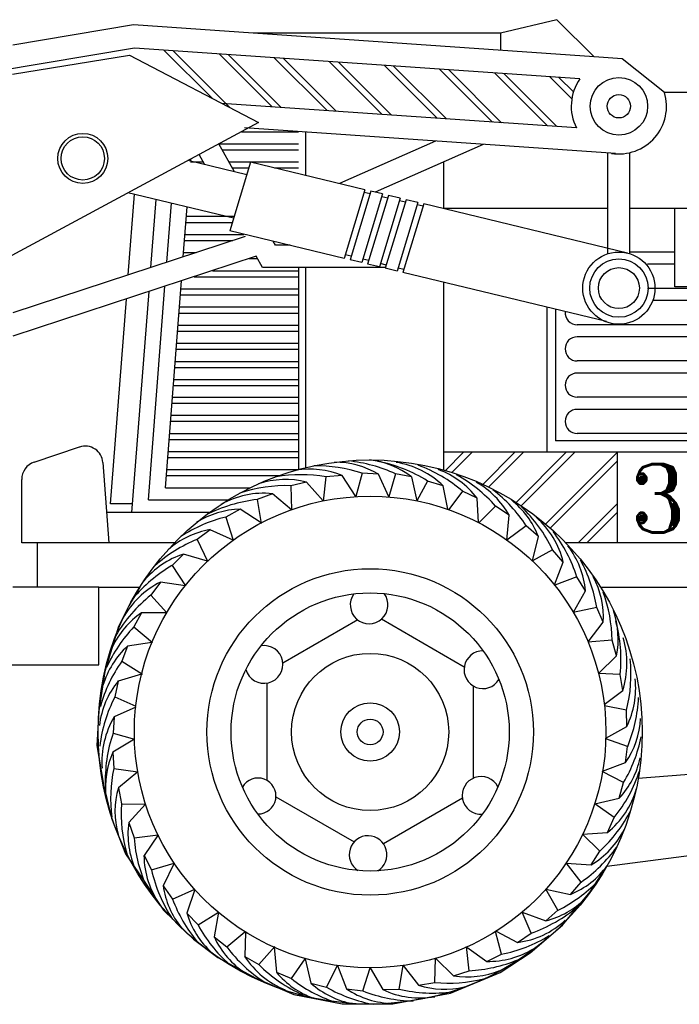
# Model space of a CAD drawing. Extents: x 10.8 to 27.5, y -31.3 to -23.6.
# Tile 4 of 8: x 21.2 to 22.3, y -27.4 to -25.8. Entities that reach past the tile are written whole.
import ezdxf

# ---------------------------------------------------------------- set-up
doc = ezdxf.new("R2010")
doc.units = 0
doc.header["$MEASUREMENT"] = 0
doc.layers.get('0').update_dxf_attribs({"linetype": 'CONTINUOUS'})
doc.styles.add('ROMANT', font='romant')

msp = doc.modelspace()

# ---------------------------------------------------------------- linework, layer by layer
for p, q in [((22.0776, -25.8092), (21.9842, -25.8316)), ((22.139, -25.8706), (22.0776, -25.8092)), ((21.3772, -25.8179), (21.1779, -25.8515)), ((21.5755, -25.8316), (21.3772, -25.8179)), ((22.139, -25.8706), (21.5755, -25.8316)), ((21.9842, -25.8316), (21.5755, -25.8316)), ((21.9842, -25.8316), (21.9842, -25.8599)), ((21.379, -25.8561), (20.8302, -25.9487)), ((22.1156, -25.9071), (21.379, -25.8561)), ((22.1855, -25.8738), (22.139, -25.8706)), ((22.2555, -25.9296), (22.1855, -25.8738)), ((22.456, -25.9296), (22.2555, -25.9296)), ((22.1098, -25.9881), (21.5236, -25.9476)), ((22.1746, -26.0307), (21.5611, -25.9883)), ((21.556, -25.9944), (21.6501, -25.9944)), ((21.6621, -26.0669), (21.6621, -25.9953)), ((21.8769, -26.0101), (21.7181, -26.0804)), ((21.5184, -26.0144), (21.6501, -26.0144)), ((21.5444, -26.0608), (21.5185, -26.0146)), ((21.524, -26.0244), (21.6501, -26.0244)), ((21.9558, -26.0156), (21.7772, -26.0947)), ((21.5645, -26.0657), (21.4671, -26.0422)), ((21.4719, -26.0434), (21.4722, -26.0395)), ((21.4954, -26.049), (21.4859, -26.0321)), ((22.1621, -26.1963), (22.1621, -26.0291)), ((22.198, -26.1963), (22.198, -26.0291)), ((21.4718, -26.0444), (21.4928, -26.0444)), ((21.5352, -26.0444), (21.6501, -26.0444)), ((21.5408, -26.0544), (21.5679, -26.0544)), ((21.7599, -26.0905), (21.5708, -26.0449)), ((21.6103, -26.0544), (21.6501, -26.0544)), ((21.8906, -26.122), (21.8906, -26.0445)), ((21.5428, -26.1375), (21.3682, -26.0954)), ((21.3686, -26.2313), (21.3789, -26.098)), ((21.4061, -26.219), (21.4148, -26.1067)), ((21.7892, -26.0975), (21.7697, -26.0928)), ((21.8184, -26.1046), (21.7989, -26.0999)), ((21.8476, -26.1116), (21.8281, -26.1069)), ((21.4324, -26.2103), (21.44, -26.1127)), ((21.4596, -26.2014), (21.466, -26.119)), ((22.1941, -26.1952), (21.8573, -26.114)), ((22.1621, -26.1213), (21.8906, -26.1213)), ((22.2726, -26.1213), (22.198, -26.1213)), ((22.8336, -26.1213), (22.2726, -26.1213)), ((22.2726, -26.2513), (22.2726, -26.1213)), ((21.4648, -26.1344), (21.5431, -26.1344)), ((21.4641, -26.1444), (21.5407, -26.1444)), ((21.5618, -26.1678), (21.1779, -26.294)), ((21.4625, -26.1644), (21.5599, -26.1644)), ((21.7256, -26.204), (21.5365, -26.1583)), ((21.4617, -26.1744), (21.5416, -26.1744)), ((21.6123, -26.1824), (21.6085, -26.1757)), ((21.6362, -26.1824), (21.6123, -26.1824)), ((21.5801, -26.2006), (21.1779, -26.3329)), ((21.4602, -26.1944), (21.4808, -26.1944)), ((21.5687, -26.2044), (21.5822, -26.2044)), ((21.5906, -26.2193), (21.5801, -26.2006)), ((22.2726, -26.1937), (22.198, -26.1937)), ((21.7941, -26.2193), (21.5906, -26.2193)), ((21.6501, -26.2193), (21.6501, -26.5533)), ((21.6621, -26.5502), (21.6621, -26.2193)), ((21.7549, -26.211), (21.7354, -26.2063)), ((21.7841, -26.218), (21.7646, -26.2133)), ((21.8133, -26.2251), (21.7938, -26.2204)), ((22.2726, -26.2137), (22.2273, -26.2137)), ((21.4775, -26.2344), (21.6501, -26.2344)), ((21.5079, -26.2244), (21.6501, -26.2244)), ((22.1598, -26.3086), (21.823, -26.2274)), ((21.402, -26.6034), (21.4293, -26.2502)), ((21.43, -26.5834), (21.4565, -26.2413)), ((21.4555, -26.2544), (21.6501, -26.2544)), ((21.8906, -26.5542), (21.8906, -26.2437)), ((22.5283, -26.2537), (22.2273, -26.2537)), ((22.8233, -26.2513), (22.2726, -26.2513)), ((21.3747, -26.6246), (21.403, -26.2589)), ((21.4548, -26.2644), (21.6501, -26.2644)), ((21.3392, -26.61), (21.3655, -26.2712)), ((21.4532, -26.2844), (21.6501, -26.2844)), ((22.0608, -26.2848), (22.0608, -26.5247)), ((22.5283, -26.2737), (22.2362, -26.2737)), ((21.4524, -26.2944), (21.6501, -26.2944)), ((22.0752, -26.2883), (22.0752, -26.5059)), ((21.4509, -26.3144), (21.6501, -26.3144)), ((22.5283, -26.3137), (22.1112, -26.3137)), ((21.4501, -26.3244), (21.6501, -26.3244)), ((22.5283, -26.3337), (22.1112, -26.3337)), ((21.4486, -26.3444), (21.6501, -26.3444)), ((21.4478, -26.3544), (21.6501, -26.3544)), ((21.4455, -26.3844), (21.6501, -26.3844)), ((21.4462, -26.3744), (21.6501, -26.3744)), ((22.5283, -26.3737), (22.1112, -26.3737)), ((22.5283, -26.3937), (22.1112, -26.3937)), ((21.4431, -26.4144), (21.6501, -26.4144)), ((21.4439, -26.4044), (21.6501, -26.4044)), ((21.4417, -26.4334), (21.6501, -26.4334)), ((22.5283, -26.4337), (22.1112, -26.4337)), ((21.4409, -26.4434), (21.6501, -26.4434)), ((21.4393, -26.4634), (21.6501, -26.4634)), ((22.5283, -26.4537), (22.1112, -26.4537)), ((21.4386, -26.4734), (21.6501, -26.4734)), ((21.437, -26.4934), (21.6501, -26.4934)), ((22.5283, -26.4937), (22.1112, -26.4937)), ((21.4362, -26.5034), (21.6501, -26.5034)), ((22.5683, -26.5059), (22.0752, -26.5059)), ((21.213, -26.541), (21.2881, -26.516)), ((21.4347, -26.5234), (21.6501, -26.5234)), ((22.8018, -26.5247), (21.8906, -26.5247)), ((21.9233, -26.5247), (21.8931, -26.5549)), ((21.9374, -26.5247), (21.904, -26.5582)), ((22.0081, -26.5247), (21.9551, -26.5778)), ((22.0223, -26.5247), (21.9647, -26.5823)), ((22.093, -26.5247), (22.0101, -26.6076)), ((22.1071, -26.5247), (22.0187, -26.6132)), ((22.1778, -26.5247), (22.059, -26.6435)), ((22.1778, -26.6745), (22.1778, -26.5247)), ((21.3267, -26.5417), (21.3365, -26.6745)), ((21.4339, -26.5334), (21.6501, -26.5334)), ((22.1778, -26.5389), (22.0666, -26.6501)), ((21.4316, -26.5634), (21.618, -26.5634)), ((21.4324, -26.5534), (21.6498, -26.5534)), ((21.1925, -26.6745), (21.1925, -26.5695)), ((21.43, -26.5834), (21.5705, -26.5834)), ((21.3758, -26.61), (21.3392, -26.61)), ((21.402, -26.6034), (21.5341, -26.6034)), ((22.1778, -26.6096), (22.113, -26.6745)), ((21.5025, -26.6246), (21.3328, -26.6246)), ((22.1778, -26.6237), (22.1271, -26.6745)), ((21.4453, -26.6745), (21.1925, -26.6745)), ((21.2181, -26.6745), (21.2181, -26.748)), ((22.7687, -26.6745), (22.0921, -26.6745)), ((21.3202, -26.748), (21.1779, -26.748)), ((21.3202, -26.748), (21.3877, -26.748)), ((21.3202, -26.8765), (21.3202, -26.748)), ((21.3877, -26.748), (21.3698, -26.7785)), ((22.1497, -26.748), (22.7687, -26.748)), ((21.3698, -26.7785), (21.3526, -26.8129)), ((21.7481, -26.802), (21.6243, -26.8735)), ((21.3526, -26.8129), (21.3298, -26.8873)), ((21.1414, -26.8765), (21.3202, -26.8765)), ((21.3298, -26.8873), (21.3202, -26.9522)), ((21.3202, -26.9522), (21.3164, -27.0095)), ((21.3164, -27.0095), (21.3278, -27.0743)), ((22.4553, -27.0455), (22.2121, -27.0641)), ((21.3278, -27.0743), (21.3412, -27.1297)), ((21.6129, -27.0947), (21.7422, -27.1693)), ((21.3412, -27.1297), (21.3641, -27.1888)), ((22.16, -27.2096), (22.3802, -27.1808)), ((21.3641, -27.1888), (21.3927, -27.2308)), ((22.1326, -27.2518), (22.16, -27.2096)), ((21.3927, -27.2308), (21.427, -27.2823)), ((22.0868, -27.3072), (22.1326, -27.2518)), ((21.427, -27.2823), (21.4766, -27.3301)), ((22.0334, -27.353), (22.0868, -27.3072)), ((21.4766, -27.3301), (21.5166, -27.3606)), ((21.5166, -27.3606), (21.5796, -27.3949)), ((21.9838, -27.3854), (22.0334, -27.353)), ((21.9018, -27.4197), (21.9838, -27.3854)), ((21.5796, -27.3949), (21.6425, -27.4217)), ((21.6425, -27.4217), (21.7226, -27.4369)), ((21.8065, -27.4369), (21.9018, -27.4197)), ((21.7226, -27.4369), (21.8065, -27.4369))]:
    msp.add_line(p, q)
at = {"color": 7}
for p, q in [((21.5072, -25.939), (21.4277, -25.8595)), ((21.5368, -25.9545), (21.4429, -25.8605)), ((21.1774, -25.8991), (21.3709, -25.8679)), ((21.3709, -25.8679), (21.5842, -25.9792)), ((21.6064, -25.9533), (21.5188, -25.8658)), ((21.6215, -25.9544), (21.534, -25.8668)), ((21.6975, -25.9596), (21.61, -25.8721)), ((21.7127, -25.9607), (21.6252, -25.8731)), ((21.7887, -25.9659), (21.7011, -25.8784)), ((21.8039, -25.967), (21.7163, -25.8795)), ((21.8798, -25.9722), (21.7923, -25.8847)), ((21.895, -25.9733), (21.8075, -25.8858)), ((21.971, -25.9785), (21.8835, -25.891)), ((21.9862, -25.9796), (21.8986, -25.8921)), ((22.0621, -25.9848), (21.9746, -25.8973)), ((22.0773, -25.9859), (21.9898, -25.8984)), ((22.1022, -25.9401), (22.0658, -25.9036)), ((22.1049, -25.9287), (22.081, -25.9047)), ((21.5842, -25.9792), (21.1538, -26.2107)), ((21.5708, -26.0449), (21.5365, -26.1583)), ((21.7599, -26.0905), (21.7256, -26.204)), ((21.7697, -26.0928), (21.7354, -26.2063)), ((21.7892, -26.0975), (21.7549, -26.211)), ((21.7587, -26.0946), (21.7685, -26.0969)), ((21.7989, -26.0999), (21.7646, -26.2133)), ((21.8184, -26.1046), (21.7841, -26.218)), ((21.788, -26.1014), (21.7978, -26.1037)), ((21.8281, -26.1069), (21.7938, -26.2204)), ((21.8476, -26.1116), (21.8133, -26.2251)), ((21.8173, -26.1082), (21.827, -26.1104)), ((21.8573, -26.114), (21.823, -26.2274)), ((21.8466, -26.115), (21.8563, -26.1172)), ((21.7372, -26.2004), (21.7275, -26.1979)), ((21.7663, -26.2077), (21.7566, -26.2053)), ((21.7954, -26.2151), (21.7857, -26.2126)), ((21.8245, -26.2224), (21.8148, -26.22)), ((21.7226, -26.5634), (21.6957, -26.5656)), ((21.7452, -26.5981), (21.7226, -26.5634)), ((21.7555, -26.5594), (21.7452, -26.5981)), ((21.7824, -26.561), (21.7555, -26.5594)), ((21.7999, -26.5986), (21.7824, -26.561)), ((21.8108, -26.5605), (21.7999, -26.5986)), ((21.8373, -26.5653), (21.8108, -26.5605)), ((21.6637, -26.5741), (21.6374, -26.5801)), ((21.6374, -26.5801), (21.6385, -26.6202)), ((21.6911, -26.6052), (21.6637, -26.5741)), ((21.6957, -26.5656), (21.691, -26.6054)), ((21.8373, -26.5653), (21.8459, -26.6051)), ((21.8638, -26.5723), (21.8459, -26.6051)), ((21.8895, -26.5804), (21.8638, -26.5723)), ((21.607, -26.5933), (21.5818, -26.6029)), ((21.6385, -26.6202), (21.607, -26.5933)), ((21.8971, -26.6191), (21.8895, -26.5804)), ((21.9216, -26.589), (21.8986, -26.6196)), ((21.9459, -26.6006), (21.9216, -26.589)), ((21.5818, -26.6029), (21.5886, -26.6425)), ((21.9479, -26.641), (21.9459, -26.6006)), ((21.5537, -26.619), (21.53, -26.6318)), ((21.5885, -26.6415), (21.5537, -26.619)), ((21.9763, -26.6139), (21.9486, -26.6414)), ((21.9986, -26.6289), (21.9763, -26.6139)), ((21.9948, -26.6701), (21.9986, -26.6289)), ((21.53, -26.6318), (21.5419, -26.6701)), ((21.5043, -26.6528), (21.4827, -26.6689)), ((21.5419, -26.6701), (21.5043, -26.6528)), ((22.027, -26.6462), (21.9948, -26.6701)), ((22.047, -26.6643), (22.027, -26.6462)), ((21.4827, -26.6689), (21.4999, -26.7051)), ((22.0372, -26.7045), (22.047, -26.6643)), ((21.4601, -26.6931), (21.441, -26.7121)), ((21.4998, -26.7049), (21.4601, -26.6931)), ((22.0706, -26.6861), (22.0372, -26.7045)), ((22.088, -26.7066), (22.0706, -26.6861)), ((22.0735, -26.7441), (22.088, -26.7066)), ((21.441, -26.7121), (21.4632, -26.7455)), ((21.4222, -26.7395), (21.4061, -26.7611)), ((21.4628, -26.7455), (21.4222, -26.7395)), ((22.1105, -26.731), (22.0741, -26.7448)), ((22.1248, -26.7539), (22.1105, -26.731)), ((22.1048, -26.7894), (22.1248, -26.7539)), ((21.4061, -26.7611), (21.4322, -26.7903)), ((21.3908, -26.7901), (21.3778, -26.8137)), ((21.4322, -26.7903), (21.3908, -26.7901)), ((22.1434, -26.7813), (22.1043, -26.79)), ((22.1543, -26.8059), (22.1434, -26.7813)), ((22.1292, -26.8385), (22.1543, -26.8059)), ((21.3778, -26.8137), (21.4085, -26.8395)), ((21.4078, -26.8396), (21.3675, -26.8453)), ((22.169, -26.8357), (22.129, -26.8387)), ((22.1762, -26.8617), (22.169, -26.8357)), ((21.3675, -26.8453), (21.358, -26.8705)), ((21.358, -26.8705), (21.3921, -26.8916)), ((22.1465, -26.8905), (22.1762, -26.8617)), ((21.3521, -26.9031), (21.3464, -26.9294)), ((21.3906, -26.8919), (21.3521, -26.9031)), ((22.1823, -26.8921), (22.1465, -26.8905)), ((22.1864, -26.9187), (22.1823, -26.8921)), ((22.156, -26.9418), (22.1864, -26.9187)), ((21.3464, -26.9294), (21.3811, -26.9446)), ((21.3809, -26.9465), (21.3454, -26.9626)), ((22.1928, -26.9513), (22.1563, -26.9444)), ((22.1931, -26.9782), (22.1928, -26.9513)), ((21.3454, -26.9626), (21.3435, -26.9895)), ((22.1586, -26.9974), (22.1931, -26.9782)), ((21.3789, -26.9992), (21.3434, -27.0207)), ((21.3435, -26.9895), (21.3789, -26.9992)), ((22.1946, -27.0113), (22.1586, -26.9989)), ((22.1911, -27.038), (22.1946, -27.0113)), ((21.3434, -27.0207), (21.3447, -27.0476)), ((21.3447, -27.0476), (21.3843, -27.0536)), ((22.1533, -27.0524), (22.1911, -27.038)), ((21.3843, -27.0536), (21.3523, -27.0799)), ((22.188, -27.0711), (22.1523, -27.0528)), ((21.3523, -27.0799), (21.3574, -27.1063)), ((22.1807, -27.097), (22.188, -27.0711)), ((22.1402, -27.1061), (22.1807, -27.097)), ((21.3574, -27.1063), (21.3975, -27.1067)), ((21.3973, -27.1067), (21.3694, -27.1373)), ((22.1723, -27.129), (22.1402, -27.1061)), ((22.1612, -27.1536), (22.1723, -27.129)), ((21.3694, -27.1373), (21.3782, -27.1627)), ((21.3782, -27.1627), (21.418, -27.1573)), ((21.418, -27.1573), (21.3947, -27.1916)), ((22.1488, -27.1844), (22.1199, -27.1566)), ((22.1201, -27.1566), (22.1612, -27.1536)), ((21.3947, -27.1916), (21.407, -27.2155)), ((22.1344, -27.2071), (22.1488, -27.1844)), ((21.407, -27.2155), (21.4448, -27.2046)), ((21.4448, -27.2046), (21.4264, -27.2417)), ((22.1176, -27.2357), (22.0929, -27.2041)), ((22.093, -27.2042), (22.1344, -27.2071)), ((21.4264, -27.2417), (21.4419, -27.2638)), ((21.4419, -27.2638), (21.4786, -27.2476)), ((21.4785, -27.2479), (21.4656, -27.287)), ((22.0595, -27.2473), (22.1001, -27.2561)), ((22.0794, -27.2821), (22.0595, -27.2473)), ((22.1001, -27.2561), (22.1176, -27.2357)), ((21.4656, -27.287), (21.4841, -27.3066)), ((21.4841, -27.3066), (21.5181, -27.2854)), ((21.518, -27.2854), (21.5108, -27.3263)), ((22.0349, -27.3203), (22.0203, -27.2854)), ((22.0203, -27.2854), (22.0592, -27.2998)), ((22.0592, -27.2998), (22.0794, -27.2821)), ((21.5108, -27.3263), (21.5319, -27.343)), ((21.5319, -27.343), (21.5616, -27.3179)), ((21.5624, -27.3184), (21.5612, -27.3586)), ((21.9859, -27.3551), (21.9762, -27.3176)), ((21.9772, -27.317), (22.0126, -27.3354)), ((22.0126, -27.3354), (22.0349, -27.3203)), ((21.5845, -27.3721), (21.6111, -27.3421)), ((21.6098, -27.3435), (21.6136, -27.3848)), ((21.9324, -27.3824), (21.928, -27.3425)), ((21.9286, -27.3431), (21.9617, -27.3668)), ((21.5612, -27.3586), (21.5845, -27.3721)), ((21.8755, -27.4018), (21.8768, -27.3618)), ((21.8771, -27.362), (21.9067, -27.3905)), ((21.9617, -27.3668), (21.9859, -27.3551)), ((21.6384, -27.3954), (21.6611, -27.3624)), ((21.6611, -27.3624), (21.6708, -27.4027)), ((21.6968, -27.4097), (21.7146, -27.3738)), ((21.7145, -27.3739), (21.7298, -27.4125)), ((21.7565, -27.4156), (21.769, -27.3775)), ((21.769, -27.3775), (21.7897, -27.4135)), ((21.8166, -27.4128), (21.8235, -27.3735)), ((21.8235, -27.3735), (21.8489, -27.4062)), ((21.6136, -27.3848), (21.6384, -27.3954)), ((21.9067, -27.3905), (21.9324, -27.3824)), ((21.6708, -27.4027), (21.6968, -27.4097)), ((21.8489, -27.4062), (21.8755, -27.4018)), ((21.7298, -27.4125), (21.7565, -27.4156)), ((21.7897, -27.4135), (21.8166, -27.4128))]:
    msp.add_line(p, q, dxfattribs=at)
for points in [[(21.9244, -26.88), (21.7873, -26.8009)], [(21.5979, -26.9064), (21.5979, -27.0675)], [(21.9395, -27.0638), (21.9395, -26.9115)], [(21.7906, -27.172), (21.9214, -27.0965)]]:
    msp.add_lwpolyline(points)
for centre, radius in [((22.1801, -25.9524), 0.0476), ((22.1801, -25.9524), 0.0193), ((22.1801, -26.2532), 0.0597), ((22.1801, -26.2532), 0.0482), ((22.1801, -26.2532), 0.0339), ((21.7687, -26.9874), 0.45), ((21.7687, -26.9874), 0.39), ((21.7687, -26.9874), 0.27), ((21.7687, -26.9874), 0.23), ((21.7687, -26.9874), 0.13), ((21.7687, -26.9874), 0.0483), ((21.7687, -26.9874), 0.0213)]:
    msp.add_circle(centre, radius)
for radius in [0.0414, 0.0358]:
    msp.add_circle((21.2934, -26.0386), radius, dxfattribs=at)
for centre, radius, start, end in [((22.1801, -25.9524), 0.0788, 144.8603, 206.9704), ((22.1801, -25.9524), 0.0788, 261.0283, 16.8152), ((22.1112, -26.2937), 0.02, 175.3667, 270), ((22.1112, -26.3537), 0.02, 90, 270), ((22.1112, -26.4137), 0.02, 90, 270), ((22.1112, -26.4737), 0.02, 90, 270), ((21.2974, -26.5439), 0.0294, 4.2331, 108.4483), ((21.2225, -26.5695), 0.03, 108.4482, 180), ((21.767, -26.7772), 0.0312, 144.1468, 36.78), ((21.5932, -26.8756), 0.0312, 195.7391, 99.2735), ((21.9552, -26.8845), 0.0312, 89.2344, 328.5274), ((21.5833, -27.0933), 0.0297, 269.3502, 150.1383), ((21.9522, -27.0923), 0.0312, 26.8914, 273.6121), ((21.7653, -27.1902), 0.0312, 300.5672, 237.5122)]:
    msp.add_arc(centre, radius, start, end)
for centre, radius, start, end in [((21.6792, -26.7909), 0.2438, 71.7615, 90.8682), ((21.7099, -26.6842), 0.143, 59.5034, 90.0203), ((21.7083, -26.7817), 0.2438, 65.1466, 84.2533), ((21.751, -26.6793), 0.143, 52.8885, 83.4054), ((21.7345, -26.779), 0.2438, 57.961, 78.9392), ((21.7897, -26.6827), 0.143, 45.7028, 81.0805), ((21.7641, -26.7751), 0.2438, 49.7553, 69.8112), ((21.6533, -26.8056), 0.2438, 79.9672, 99.4861), ((21.6684, -26.6957), 0.143, 67.709, 99.016), ((21.8324, -26.6877), 0.143, 37.4972, 69.9366), ((21.7937, -26.7755), 0.2438, 41.5155, 61.0345), ((21.6298, -26.8237), 0.2438, 88.2069, 108.2628), ((21.629, -26.7128), 0.143, 75.9488, 108.3882), ((21.8739, -26.6988), 0.143, 29.2574, 60.5644), ((21.5924, -26.7355), 0.143, 84.1544, 119.5321), ((21.8232, -26.7801), 0.2438, 33.3099, 52.4166), ((21.6091, -26.8452), 0.2438, 96.4126, 117.3908), ((21.9135, -26.7156), 0.143, 21.0518, 51.5687), ((21.5577, -26.7619), 0.143, 91.6049, 122.1219), ((21.8508, -26.7916), 0.2438, 25.6412, 46.6194), ((21.5885, -26.8685), 0.2438, 103.8631, 122.9698), ((21.949, -26.7397), 0.143, 13.383, 48.7607), ((21.5286, -26.7936), 0.143, 99.8106, 131.1176), ((21.8779, -26.8041), 0.2438, 17.4355, 37.4914), ((21.5743, -26.8948), 0.2438, 112.0687, 131.5877), ((21.5044, -26.829), 0.143, 108.0503, 140.4897), ((21.9825, -26.7668), 0.143, 5.1774, 37.6168), ((21.9028, -26.8203), 0.2438, 9.1958, 28.7147), ((21.564, -26.9226), 0.2438, 120.3085, 140.3643), ((21.4854, -26.8677), 0.143, 116.256, 151.6336), ((22.0116, -26.7983), 0.143, 356.9376, 28.2446), ((21.9252, -26.8399), 0.2438, 0.9901, 20.0968), ((21.5579, -26.9518), 0.2438, 128.5141, 149.4923), ((21.4715, -26.9081), 0.143, 124.3624, 154.8793), ((22.036, -26.8337), 0.143, 348.732, 19.2489), ((21.9397, -26.8673), 0.2438, 354.1674, 15.1456), ((21.555, -26.9811), 0.2438, 136.6205, 155.7272), ((22.0505, -26.8743), 0.143, 341.9092, 17.2869), ((21.4642, -26.9505), 0.143, 132.568, 163.875), ((21.5573, -27.0109), 0.2438, 144.8261, 164.3451), ((21.9563, -26.8921), 0.2438, 345.9617, 6.0176), ((21.4629, -26.9934), 0.143, 140.8078, 173.2472), ((22.0649, -26.9149), 0.143, 333.7036, 6.143), ((21.5637, -27.0398), 0.2438, 153.0659, 173.1218), ((21.9691, -26.9189), 0.2438, 337.7219, 357.2409), ((21.468, -27.0362), 0.143, 149.0134, 184.3911), ((22.0733, -26.957), 0.143, 325.4638, 356.7708), ((21.5744, -27.0677), 0.2438, 161.2716, 182.2498), ((21.9779, -26.9474), 0.2438, 329.5163, 348.623), ((21.4738, -27.0793), 0.143, 155.7868, 186.3037), ((22.0757, -27), 0.143, 317.2582, 347.7751), ((21.5832, -27.0981), 0.2438, 168.0449, 187.1516), ((21.9826, -26.9759), 0.2438, 321.097, 342.0752), ((21.4897, -27.1193), 0.143, 163.9924, 195.2994), ((22.0716, -27.0422), 0.143, 308.8388, 344.2165), ((21.6007, -27.1223), 0.2438, 176.2505, 195.7695), ((21.9829, -27.0058), 0.2438, 312.8914, 332.9472), ((21.5111, -27.1566), 0.143, 172.2322, 204.6716), ((22.0615, -27.0841), 0.143, 300.6332, 333.0726), ((21.6213, -27.1436), 0.2438, 184.4903, 204.5462), ((21.979, -27.0351), 0.2438, 304.6516, 324.1705), ((21.5376, -27.1905), 0.143, 180.4378, 215.8155), ((21.6449, -27.1619), 0.2438, 192.6959, 213.6741), ((22.0456, -27.1239), 0.143, 292.3934, 323.7004), ((21.5679, -27.2214), 0.143, 188.1895, 218.7064), ((21.9709, -27.0639), 0.2438, 296.446, 315.5526), ((21.6703, -27.1786), 0.2438, 200.4476, 219.5543), ((22.0241, -27.1612), 0.143, 284.1878, 314.7047), ((21.9539, -27.0904), 0.2438, 289.4071, 310.3853), ((21.6028, -27.2466), 0.143, 196.3951, 227.7021), ((21.698, -27.1897), 0.2438, 208.6532, 228.1722), ((21.9948, -27.1935), 0.143, 277.149, 312.5267), ((21.6407, -27.2667), 0.143, 204.6349, 237.0743), ((21.9385, -27.1159), 0.2438, 281.2015, 301.2574), ((21.7268, -27.1967), 0.2438, 216.893, 236.9489), ((21.6813, -27.281), 0.143, 212.8405, 248.2181), ((21.9643, -27.2239), 0.143, 268.9434, 301.3828), ((21.7566, -27.1994), 0.2438, 225.0986, 246.0768), ((21.9198, -27.1389), 0.2438, 272.9617, 292.4807), ((21.7234, -27.2932), 0.143, 219.8573, 250.3743), ((21.9298, -27.2494), 0.143, 260.7036, 292.0106), ((21.7881, -27.203), 0.2438, 232.1155, 251.2221), ((21.7663, -27.2964), 0.143, 228.0629, 259.3699), ((21.8175, -27.1979), 0.2438, 240.3211, 259.84), ((21.8919, -27.2699), 0.143, 252.498, 283.0149), ((21.8978, -27.1591), 0.2438, 264.7561, 283.8628), ((21.8091, -27.2935), 0.143, 236.3027, 268.7421), ((21.8457, -27.1887), 0.2438, 248.5609, 268.6167), ((21.8512, -27.2844), 0.143, 244.5083, 279.886), ((21.8724, -27.1755), 0.2438, 256.7665, 277.7447)]:
    msp.add_arc(centre, radius, start, end, dxfattribs=at)

# ---------------------------------------------------------------- texts
at = {"style": 'ROMANT'}
msp.add_text('331', height=0.11321, dxfattribs=at).set_placement((22.1961, -26.6574))

doc.saveas('drawing.dxf')
